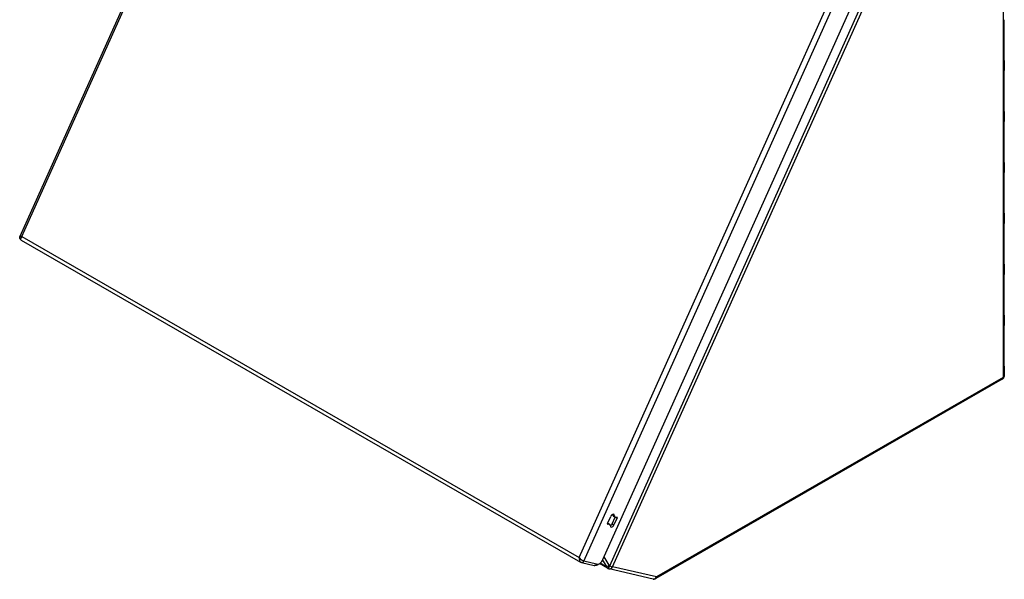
# Model space of a CAD drawing. Header units: inches. Extents: x 118.1 to 137.9, y 44.8 to 66.8.
# Tile 1 of 4: x 118.1 to 137.9, y 44.8 to 56. Entities that reach past the tile are written whole.
import ezdxf

# ---------------------------------------------------------------- set-up
doc = ezdxf.new("R2010")
doc.units = ezdxf.units.IN
doc.header["$MEASUREMENT"] = 0
doc.layers.add('Visible Edges(ANSI)', color=7, linetype='Continuous', lineweight=25)
doc.layers.add('Visible Tangent Edges(ANSI)', color=7, linetype='Continuous', lineweight=25)

msp = doc.modelspace()

# ---------------------------------------------------------------- linework, layer by layer
at = {"layer": 'Visible Edges(ANSI)'}
for p, q in [((124.58, 66.078), (118.116, 51.683)), ((129.825, 45.193), (136.242, 59.485)), ((137.887, 55.219), (137.887, 56.037)), ((137.887, 55.219), (137.887, 55.013)), ((137.887, 54.195), (137.887, 55.013)), ((137.887, 54.195), (137.887, 53.989)), ((137.887, 53.171), (137.887, 53.989)), ((137.887, 53.171), (137.887, 52.965)), ((137.887, 52.148), (137.887, 52.965)), ((137.887, 52.148), (137.887, 51.941)), ((137.887, 51.124), (137.887, 51.941)), ((118.14, 51.611), (129.378, 45.139)), ((137.887, 51.124), (137.887, 50.918)), ((137.887, 50.1), (137.887, 50.917)), ((137.887, 50.1), (137.887, 49.894)), ((137.887, 49.076), (137.887, 49.894)), ((137.887, 49.076), (137.887, 48.889)), ((137.847, 48.818), (130.889, 44.811)), ((129.92, 45.917), (129.984, 46.06)), ((129.924, 45.926), (129.959, 45.906)), ((130.009, 45.909), (130.069, 46.043)), ((130.034, 46.063), (130.072, 46.042)), ((130.111, 46.031), (130.047, 45.888)), ((129.395, 45.132), (129.648, 45.073)), ((129.917, 45.021), (129.757, 45.113)), ((130.831, 44.802), (129.948, 45.009))]:
    msp.add_line(p, q, dxfattribs=at)
at = {"layer": 'Visible Edges(ANSI)', "flags": 128}
for points in [[(118.14, 51.611), (118.133, 51.615), (118.126, 51.622), (118.119, 51.631), (118.114, 51.642), (118.111, 51.654), (118.112, 51.665), (118.113, 51.675), (118.116, 51.683)], [(137.847, 48.818), (137.858, 48.826), (137.868, 48.836), (137.875, 48.846), (137.88, 48.856), (137.883, 48.865), (137.885, 48.874), (137.886, 48.882), (137.887, 48.889)], [(129.395, 45.132), (129.386, 45.135), (129.378, 45.139)], [(129.737, 45.103), (129.729, 45.096), (129.72, 45.089), (129.71, 45.083), (129.699, 45.078), (129.688, 45.074), (129.675, 45.072), (129.662, 45.071), (129.648, 45.073)], [(129.928, 45.015), (129.937, 45.012), (129.942, 45.01), (129.948, 45.009)], [(130.889, 44.811), (130.879, 44.806), (130.865, 44.802), (130.858, 44.801), (130.849, 44.8), (130.841, 44.801), (130.831, 44.802)]]:
    msp.add_lwpolyline(points, dxfattribs=at)
at = {"layer": 'Visible Edges(ANSI)'}
for centre, major_axis, ratio, start_param, end_param in [((137.801, 56.037), (0.086, 0), 0.575862, 6.28191, 6.283185), ((137.801, 55.219), (0.086, 0), 0.575862, 6.28191, 6.283185), ((137.801, 55.013), (0.086, 0), 0.575862, 6.28191, 6.283185), ((137.801, 54.195), (0.086, 0), 0.575862, 6.28191, 6.283185), ((137.801, 53.989), (0.086, 0), 0.575862, 6.28191, 6.283185), ((137.801, 53.171), (0.086, 0), 0.575862, 6.28191, 6.283185), ((137.801, 52.965), (0.086, 0), 0.575862, 6.28191, 6.283185), ((137.801, 52.148), (0.086, 0), 0.575862, 6.28191, 6.283185), ((137.801, 51.941), (0.086, 0), 0.575862, 6.28191, 6.283185), ((137.801, 51.124), (0.086, 0), 0.575862, 6.28191, 6.283185), ((137.801, 50.918), (0.086, 0), 0.575862, 6.28191, 6.283185), ((137.801, 50.1), (0.086, 0), 0.575862, 6.28191, 6.283185), ((137.801, 49.894), (0.086, 0), 0.575862, 6.28191, 6.283185), ((137.801, 49.076), (0.086, 0), 0.575862, 6.28191, 6.283185), ((130.018, 46.052), (0.0293, 0.0508), 0.578093, 5.422056, 8.026581), ((130.064, 46.114), (-0.0293, -0.0508), 0.578093, 5.422056, 6.283185), ((129.981, 46.074), (0.0293, 0.0508), 0.578093, 5.422056, 5.591279), ((129.929, 45.915), (-0.0075, -0.013), 0.578093, 4.884988, 7.089994), ((129.93, 45.855), (0.0293, 0.0508), 0.578093, 5.422056, 7.089994), ((130.013, 45.896), (-0.0293, -0.0508), 0.578093, 5.422056, 8.026581), ((129.975, 45.917), (0.0293, 0.0508), 0.578093, 3.833499, 4.884988), ((130.101, 46.093), (-0.0293, -0.0508), 0.578093, 5.422056, 7.089994), ((130.102, 46.033), (0.0075, 0.013), 0.578093, 4.884988, 7.089994), ((129.756, 45.209), (-0.059, -0.103), 0.578093, 0.125765, 1.743396), ((129.966, 45.107), (-0.0832, -0.0543), 0.998531, 0.469437, 0.579351), ((129.962, 45.099), (0.0752, -0.052), 0.980592, 4.908667, 4.926125)]:
    msp.add_ellipse(centre, major_axis=major_axis, ratio=ratio, start_param=start_param, end_param=end_param, dxfattribs=at)
at = {"layer": 'Visible Tangent Edges(ANSI)'}
for p, q in [((118.154, 51.682), (124.608, 66.055)), ((137.861, 60.198), (137.861, 48.851)), ((129.349, 45.236), (135.803, 59.608)), ((129.445, 45.162), (135.911, 59.563)), ((129.962, 45.068), (136.395, 59.395)), ((130.015, 45.05), (136.452, 59.386)), ((118.154, 51.682), (129.349, 45.236)), ((137.861, 48.851), (130.904, 44.844)), ((130.022, 46.094), (130.06, 46.072)), ((129.918, 45.909), (129.929, 45.902)), ((130.009, 45.909), (130.047, 45.888)), ((130.093, 46.041), (130.111, 46.031)), ((129.697, 45.103), (129.445, 45.162)), ((129.894, 45.052), (129.772, 45.123)), ((129.817, 45.178), (129.894, 45.052)), ((129.951, 45.077), (129.848, 45.246)), ((130.899, 44.843), (130.015, 45.05))]:
    msp.add_line(p, q, dxfattribs=at)
at = {"layer": 'Visible Tangent Edges(ANSI)', "flags": 128}
for points in [[(137.887, 48.889), (137.887, 48.887), (137.887, 48.886), (137.886, 48.884), (137.886, 48.882), (137.886, 48.881), (137.885, 48.879), (137.885, 48.877), (137.884, 48.875), (137.883, 48.874), (137.883, 48.872), (137.882, 48.87), (137.881, 48.869), (137.88, 48.867), (137.879, 48.865), (137.877, 48.864), (137.876, 48.862), (137.874, 48.861), (137.873, 48.859), (137.871, 48.858), (137.869, 48.856), (137.868, 48.855), (137.866, 48.853), (137.864, 48.852), (137.861, 48.851)], [(129.964, 45.067), (129.964, 45.067), (129.964, 45.067), (129.964, 45.067), (129.964, 45.067), (129.963, 45.068), (129.963, 45.068), (129.963, 45.068), (129.963, 45.068), (129.963, 45.068), (129.963, 45.068), (129.963, 45.068), (129.963, 45.068), (129.963, 45.068), (129.963, 45.068), (129.963, 45.068), (129.962, 45.068), (129.962, 45.068), (129.962, 45.068), (129.962, 45.068), (129.962, 45.068), (129.962, 45.068), (129.962, 45.068), (129.962, 45.068), (129.962, 45.068)]]:
    msp.add_lwpolyline(points, dxfattribs=at)
at = {"layer": 'Visible Tangent Edges(ANSI)'}
for centre, major_axis, ratio, start_param, end_param in [((118.203, 51.671), (0.0869, -0.0116), 0.067258, 2.174216, 3.121544), ((118.203, 51.671), (-0.0694, -0.0553), 0.471226, 5.068795, 6.466992), ((137.811, 48.88), (0.0359, -0.0624), 0.578093, 0, 0.787332), ((129.398, 45.224), (-0.0085, -0.0891), 0.554768, 4.637225, 6.035423), ((129.398, 45.224), (-0.0647, 0.0597), 0.321554, 1.05454, 2.625336), ((129.407, 45.184), (-0.0121, -0.0516), 0.803847, 0, 1.33297), ((129.66, 45.125), (-0.0121, -0.0516), 0.803847, 0, 1.33297), ((129.723, 45.16), (-0.0317, -0.055), 0.578093, 0.172599, 0.361576), ((129.945, 45.091), (-0.0615, -0.0375), 0.211248, 0.500825, 1.548022), ((129.961, 45.095), (-0.0463, -0.0725), 0.708212, 5.702824, 6.315622), ((129.955, 45.082), (-0.0289, -0.066), 0.161482, 0, 1.430499), ((129.956, 45.082), (-0.0277, -0.0664), 0.185236, 0, 1.427703), ((129.964, 45.079), (-0.0164, -0.0701), 0.803847, 0, 1.33297), ((129.968, 45.081), (-0.0182, 0.0072), 0.708663, 0.752785, 1.519371), ((129.954, 45.085), (-0.0785, 0.0352), 0.140138, 1.758987, 2.518124), ((130.848, 44.872), (-0.0164, -0.0701), 0.803847, 0, 1.33297), ((130.853, 44.874), (0.0359, -0.0624), 0.578093, 0, 0.787332), ((130.904, 44.856), (-0.007, -0.0121), 0.578093, 0.172599, 0.783464)]:
    msp.add_ellipse(centre, major_axis=major_axis, ratio=ratio, start_param=start_param, end_param=end_param, dxfattribs=at)

doc.saveas('drawing.dxf')
